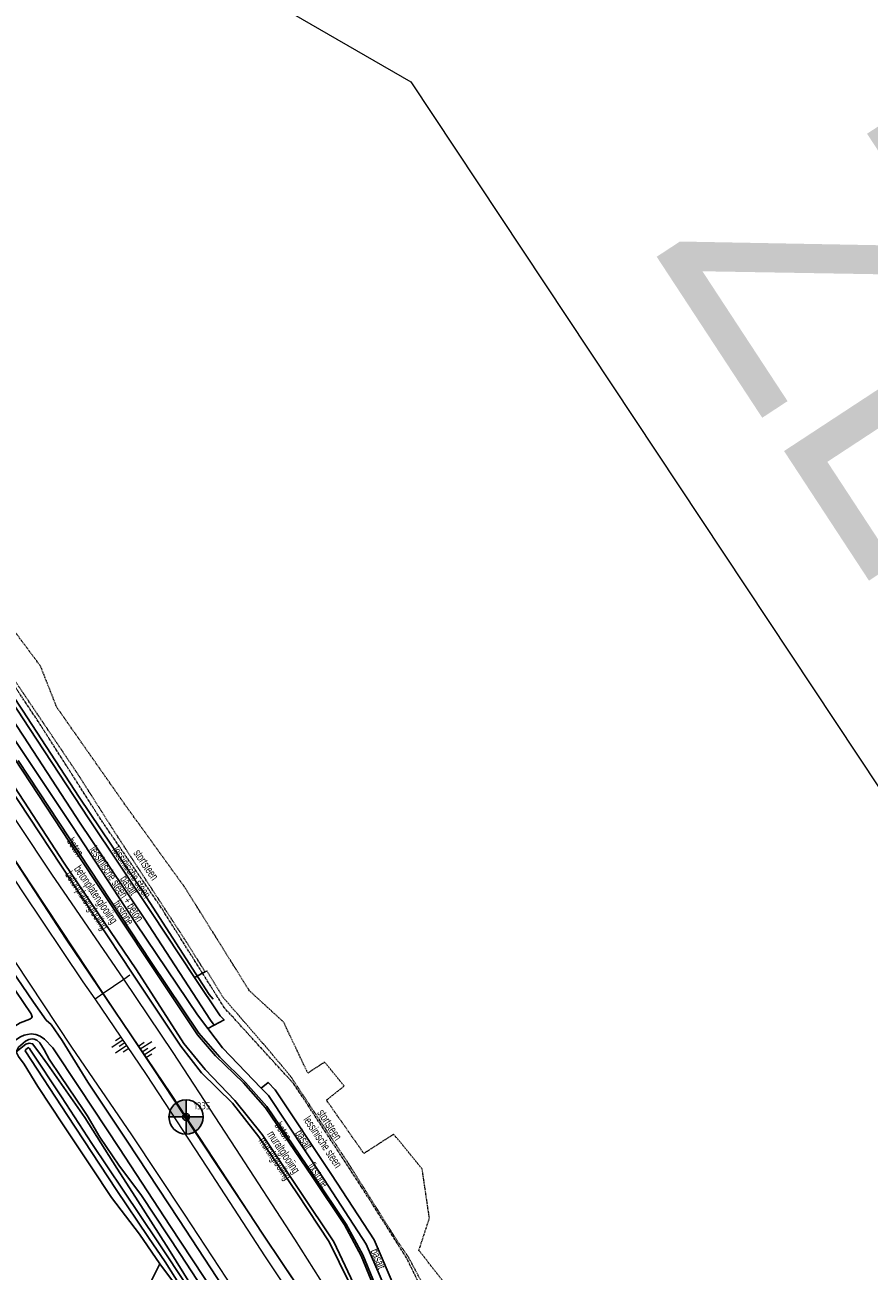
# Model space of a CAD drawing. Header units: metres. Extents: x 62183 to 64315, y 386037 to 389216.
# Tile 11 of 21: x 63017 to 63264, y 387774 to 388138. Entities that reach past the tile are written whole.
import ezdxf
from ezdxf.enums import TextEntityAlignment as Align

# ---------------------------------------------------------------- set-up
doc = ezdxf.new("R2010")
doc.units = ezdxf.units.M
doc.linetypes.add('HIDDEN', pattern=[0.375, 0.25, -0.125])
doc.linetypes.add('PHANTOM2', pattern=[1.25, 0.625, -0.125, 0.125, -0.125, 0.125, -0.125])
doc.layers.get('0').update_dxf_attribs({"linetype": 'CONTINUOUS'})
for name, color, linetype in [('0 @ 0.5', 7, 'CONTINUOUS'), ('0 @ 1', 7, 'CONTINUOUS'), ('0 @ 5', 7, 'CONTINUOUS'), ('BS-BINNENKRUINLIJN-KPN', 253, 'CONTINUOUS'), ('BS-INSTEEK-SLOOT-KPN', 253, 'CONTINUOUS'), ('BS-OVERIG-KPN', 253, 'CONTINUOUS'), ('BS-SCHEIDINGSL-TALUDBEKL-NTZ', 253, 'CONTINUOUS'), ('BS-SCHEIDINGSLIJN-TALUDBEKL', 253, 'CONTINUOUS'), ('BS-WATERLIJN-KPN', 253, 'CONTINUOUS'), ('THEORETISCHE_NULLIJN', 1, 'CONTINUOUS')]:
    doc.layers.add(name, color=color, linetype=linetype)
for name, color, linetype, lineweight in [('BS-Dijkpaal', 2, 'CONTINUOUS', 25), ('BS-Dijkpaalnr', 6, 'CONTINUOUS', 25), ('BS-KANT-KREUKELBERM', 35, 'PHANTOM2', 0), ('BS-KRUINLIJN', 253, 'CONTINUOUS', 0), ('BS-OVERIGE-TEKSTEN', 253, 'CONTINUOUS', 0), ('BS-RASTER', 253, 'RASTER', 0), ('BS-TEENLIJN', 1, 'CONTINUOUS', 0), ('BS-TEENSCHOT-GECONSTRUEERD', 11, 'HIDDEN', 13), ('BS-TUSSENBERM', 253, 'CONTINUOUS', 0), ('BS-ZANDLIJN', 2, 'HIDDEN', 20), ('TB-SNIJLIJNEN', 1, 'CONTINUOUS', 15), ('TL-3.5mm Tekst', 3, 'CONTINUOUS', 35)]:
    doc.layers.add(name, color=color, linetype=linetype, lineweight=lineweight)
doc.styles.add('ISO', font='isocp.shx', dxfattribs={"height": 2.5})
doc.styles.add('StagCAD', font='StagCAD.ttf')
doc.linetypes.add('RASTER', pattern='A,3,-2,[200,RASTER,S=0.75,R=0,X=0,Y=0],-2,3', length=10)

# ---------------------------------------------------------------- blocks, each defined once
blk = doc.blocks.new('dijkpaal')
at = {"layer": 'BS-Dijkpaal'}
h = blk.add_hatch(color=256, dxfattribs=at)
h.paths.add_polyline_path([(0, 0), (0, 1, 0.414214), (-1, 0)])
h.paths.add_polyline_path([(1, 0), (0, 0), (0, -1, 0.414214)])
for p, q in [((0, -1), (0, 1)), ((-1, 0), (1, 0))]:
    blk.add_line(p, q, dxfattribs=at)
blk.add_circle((0, 0), 1, dxfattribs=at)
blk = doc.blocks.new('*U315')
at = {"layer": '0 @ 0.5', "xscale": 0.5, "yscale": 0.5, "zscale": 0.5}
blk.add_blockref('dijkpaal', (63064.308, 387819.011), dxfattribs=at)
at = {"layer": '0 @ 1'}
blk.add_blockref('dijkpaal', (63064.308, 387819.011), dxfattribs=at)
at = {"layer": '0 @ 5', "xscale": 5, "yscale": 5, "zscale": 5}
blk.add_blockref('dijkpaal', (63064.308, 387819.011), dxfattribs=at)
blk = doc.blocks.new('S03')
at = {"color": 0}
for p, q in [((-2.01, 0), (-2.01, -2.01)), ((-1, 0), (-1, -4.01)), ((0, 0), (0, -2.01)), ((1, 0), (1, -4.01)), ((2.01, 0), (2.01, -2.01))]:
    blk.add_line(p, q, dxfattribs=at)
blk = doc.blocks.new('S04')
at = {"color": 0}
for p, q in [((-1, 0), (-1, 4.01)), ((1, 0), (1, 4.01)), ((-2.01, 0), (-2.01, 2.01)), ((0, 0), (0, 2.01)), ((2.01, 0), (2.01, 2.01))]:
    blk.add_line(p, q, dxfattribs=at)

msp = doc.modelspace()

# ---------------------------------------------------------------- linework, layer by layer
at = {"layer": 'BS-BINNENKRUINLIJN-KPN'}
msp.add_polyline3d([(63014.64, 387838.05, 0), (63015.31, 387839.38, 0), (63017.36, 387841.19, 0), (63018.33, 387841.63, 0), (63019.27, 387841.83, 0), (63019.91, 387841.72, 0), (63020.64, 387841.44, 0), (63021.57, 387840.67, 0), (63022.84, 387838.67, 0), (63024.28, 387835.86, 0), (63027.72, 387830.86, 0), (63034.19, 387821.21, 0), (63035.38, 387819.43, 0), (63039.11, 387813.09, 0), (63044.62, 387804.88, 0), (63051.3, 387796.07, 0), (63062.64, 387778.84, 0), (63070.75, 387766.48, 0)], dxfattribs=at)
at = {"layer": 'BS-INSTEEK-SLOOT-KPN'}
msp.add_polyline3d([(63065.88, 387769.65, 0), (63059.15, 387780.44, 0), (63049.47, 387795.6, 0), (63044.1, 387804.09, 0), (63034.69, 387818.86, 0), (63023.77, 387834.43, 0), (63020.96, 387838.38, 0), (63019.45, 387840.39, 0), (63018.42, 387840.6, 0), (63017.45, 387840.27, 0), (63014.64, 387838.05, 0), (63015.32, 387836.69, 0), (63017, 387834.42, 0), (63021, 387827.94, 0), (63028.39, 387816.67, 0), (63036.72, 387804.17, 0), (63042.46, 387795.5, 0), (63050.69, 387784.77, 0), (63056.64, 387776.13, 0), (63064.75, 387765.29, 0)], dxfattribs=at)
at = {"layer": 'BS-KANT-KREUKELBERM'}
msp.add_polyline3d([(63136, 387763.1, 0), (63128.76, 387777.83, 0), (63115.67, 387798.44, 0), (63105.13, 387814.54, 0), (63095.83, 387828.65, 0), (63075.5, 387850.9, 0), (63069.14, 387861, 0), (63056.97, 387880.3, 0), (63039.39, 387905.91, 0), (63021.08, 387934.58, 0), (63004.2, 387959.86, 0), (62987.11, 387987.33, 0), (62977.58, 388003.19, 0), (62965.27, 388019.68, 0), (62958.9, 388025.91, 0), (62939.38, 388044.45, 0), (62917.61, 388062.07, 0), (62897.44, 388079.06, 0), (62880.66, 388092.92, 0), (62862.19, 388106.32, 0), (62838.97, 388122.96, 0), (62807.1, 388142.35, 0)], dxfattribs=at)
at = {"layer": 'BS-KRUINLIJN'}
for points in [[(63099.48, 387760.12, 0), (63087.49, 387778.11, 0), (63070.43, 387804.36, 0), (63052.72, 387831.46, 0), (63037.74, 387853.5, 0), (63034.26, 387858.54, 0), (63016.56, 387884.84, 0), (62997.76, 387913.31, 0), (62980.85, 387938.83, 0), (62963.01, 387965.72, 0), (62948.53, 387988.51, 0), (62938.56, 388001.6, 0), (62922.37, 388017.51, 0), (62897.17, 388039.6, 0), (62876.74, 388056.64, 0), (62853.44, 388075.49, 0), (62829.25, 388092.67, 0), (62801.18, 388109.51, 0), (62770.17, 388127.7, 0), (62741.9, 388145.53, 0)], [(63102.34, 387761.73, 0), (63090.36, 387779.49, 0), (63072.94, 387805.56, 0), (63054.76, 387833.07, 0), (63040.11, 387855.19, 0), (63019.1, 387886.86, 0), (63000.59, 387914.92, 0), (62983.29, 387940.6, 0), (62981.93, 387942.86, 0), (62965.79, 387967.4, 0), (62951.13, 387989.59, 0), (62940.68, 388003.54, 0), (62924.68, 388019.41, 0), (62898.91, 388041.86, 0), (62879.36, 388058.81, 0), (62855.43, 388077.89, 0), (62830.85, 388095.15, 0), (62802.63, 388112.65, 0), (62771.63, 388130.47, 0), (62744.3, 388146.77, 0)]]:
    msp.add_polyline3d(points, dxfattribs=at)
at = {"layer": 'BS-OVERIG-KPN'}
for points in [[(62916.14, 388001.99, 0), (62921.34, 387997.24, 0), (62924.81, 387993.79, 0), (62929.11, 387988.66, 0), (62933.31, 387983.35, 0), (62938.89, 387975.86, 0), (62944.87, 387966.99, 0), (62961.82, 387939.89, 0), (62980.57, 387911.59, 0), (62992.55, 387893.46, 0), (63002.06, 387879.18, 0), (63011.65, 387864.45, 0), (63019.7, 387852.53, 0), (63023.41, 387847.34, 0), (63024.85, 387845.99, 0), (63028.04, 387841.39, 0), (63035.56, 387829.21, 0), (63047.05, 387811.98, 0), (63062.2, 387789.04, 0), (63078.89, 387763.6, 0), (63095.26, 387739.05, 0), (63101.88, 387728.79, 0), (63110.97, 387715.37, 0), (63117, 387706.51, 0)], [(62935.14, 387971.65, 0), (62937.75, 387972.21, 0), (62942.56, 387965.51, 0), (62959.89, 387938.67, 0), (62978.73, 387910.33, 0), (62990.66, 387891.96, 0), (63000.12, 387877.73, 0), (63010, 387862.42, 0), (63019.03, 387849.11, 0)], [(63076.18, 387762.08, 0), (63059.6, 387787.33, 0), (63044.86, 387809.81, 0), (63033.04, 387827.64, 0), (63025.39, 387839.18, 0), (63022.87, 387841.74, 0), (63021.61, 387842.59, 0), (63020.33, 387843.09, 0), (63019.05, 387843.26, 0), (63017.97, 387843.14, 0), (63016.93, 387842.93, 0), (63015.91, 387842.46, 0), (63013.68, 387841.01, 0), (63011.18, 387842.45, 0), (63010.41, 387843.56, 0), (63010.96, 387843.67, 0), (63013.44, 387845.03, 0), (63015.78, 387846.49, 0), (63018.58, 387847.63, 0), (63019.13, 387847.97, 0), (63019.34, 387848.27, 0), (63019.03, 387849.11, 0)], [(63051.57, 387763.16, 0), (63053.78, 387770.48, 0), (63056.64, 387776.13, 0)]]:
    msp.add_polyline3d(points, dxfattribs=at)
at = {"layer": 'BS-RASTER'}
msp.add_polyline3d([(63037.74, 387853.5, 0), (63040.11, 387855.19, 0), (63046.07, 387859.27, 0), (63047.89, 387860.59, 0)], dxfattribs=at)
at = {"layer": 'BS-SCHEIDINGSL-TALUDBEKL-NTZ'}
msp.add_polyline3d([(63069.14, 387861, 0), (63069.89, 387861.4, 0)], dxfattribs=at)
at = {"layer": 'BS-SCHEIDINGSLIJN-TALUDBEKL'}
for points in [[(63072.56, 387845.88, 0), (63071.4, 387847.25, 0), (63052.08, 387877.11, 0), (63033.36, 387904.9, 0), (63016.79, 387930.27, 0), (63002.19, 387952.38, 0), (62998.55, 387957.89, 0), (62981.72, 387983.21, 0), (62967.4, 388004.72, 0), (62962.82, 388011.68, 0), (62961.45, 388013.76, 0), (62953.57, 388022.29, 0), (62937.3, 388037.81, 0), (62912.7, 388059.77, 0), (62907.14, 388064.42, 0), (62893.49, 388075.84, 0), (62874.18, 388091.41, 0), (62874.59, 388092.08, 0), (62856.34, 388105.99, 0), (62836.07, 388119.52, 0), (62810.51, 388135.01, 0), (62777.8, 388153.84, 0)], [(63126.09, 387760.73, 0), (63117, 387781.84, 0), (63104.67, 387800.74, 0), (63088.36, 387825.28, 0), (63086.27, 387827.45, 0), (63074.91, 387839.21, 0), (63070.64, 387844.89, 0), (63067.69, 387848.81, 0), (63049.75, 387875.45, 0), (63031.07, 387903.93, 0), (63014.7, 387928.44, 0), (62995.85, 387956.57, 0), (62979.3, 387981.76, 0), (62968.22, 387998.13, 0), (62958.02, 388013.19, 0), (62951.41, 388020.41, 0), (62935.38, 388035.61, 0), (62910.47, 388057.82, 0), (62886.8, 388077.56, 0), (62874.24, 388087.63, 0), (62853.12, 388103.71, 0), (62829.65, 388120.19, 0), (62808.82, 388132.22, 0), (62776.17, 388151.02, 0)], [(62771.33, 388142.14, 0), (62802.26, 388124.12, 0), (62824.4, 388111.2, 0), (62845, 388097.94, 0), (62869.76, 388078.89, 0), (62883.89, 388067.75, 0), (62903.85, 388051.25, 0), (62929.11, 388029.09, 0), (62944.93, 388014.36, 0), (62951.56, 388006.9, 0), (62958.04, 387997.61, 0), (62973.96, 387973.48, 0), (62991.89, 387946.56, 0), (63009.1, 387920.63, 0), (63027.72, 387892.56, 0), (63048.55, 387861.07, 0), (63062.82, 387839.74, 0), (63068.84, 387831.93, 0), (63077.88, 387823.03, 0), (63085.62, 387813.21, 0), (63096.84, 387796.56, 0), (63106.13, 387782.5, 0), (63111.95, 387770.66, 0)], [(63113.25, 387770.32, 0), (63107.49, 387782.51, 0), (63097.66, 387797.25, 0), (63086.59, 387813.84, 0), (63078.56, 387823.85, 0), (63069.9, 387832.84, 0), (63063.64, 387840.47, 0), (63049.83, 387861.99, 0), (63028.63, 387893.16, 0), (63010.35, 387921.33, 0), (62993.17, 387947.25, 0), (62975.52, 387974.18, 0), (62959.22, 387998.47, 0), (62952.43, 388007.97, 0), (62945.91, 388015.59, 0), (62929.99, 388030.37, 0), (62905.22, 388052.21, 0), (62881.63, 388071.57, 0), (62870.74, 388080.06, 0), (62846.08, 388099.11, 0), (62825.06, 388112.68, 0), (62803.33, 388125.32, 0), (62771.87, 388143.61, 0)], [(63072.21, 387853.45, 0), (63071.06, 387854.82, 0), (63051.74, 387884.68, 0), (63033.01, 387912.47, 0), (63016.45, 387937.84, 0), (63001.85, 387959.95, 0), (62998.21, 387965.46, 0), (62981.38, 387990.78, 0), (62967.06, 388012.29, 0), (62962.47, 388019.25, 0), (62961.11, 388021.33, 0), (62953.23, 388029.86, 0), (62936.96, 388045.38, 0), (62912.36, 388067.33, 0), (62906.79, 388071.99, 0), (62893.14, 388083.41, 0), (62873.84, 388098.98, 0), (62874.25, 388099.65, 0), (62855.99, 388113.56, 0), (62835.73, 388127.09, 0), (62810.16, 388142.58, 0)], [(63070.64, 387844.89, 0), (63072.56, 387845.88, 0), (63075.43, 387847.36, 0), (63074.29, 387848.53, 0), (63066.81, 387859.77, 0), (63054.21, 387878.72, 0), (63035.83, 387906.17, 0), (63018.48, 387932.51, 0), (63004.59, 387953.71, 0), (63001.22, 387958.86, 0), (62983.99, 387984.84, 0), (62969.54, 388006.73, 0), (62965.22, 388013.1, 0), (62962.56, 388017.02, 0), (62956.37, 388023.47, 0), (62938.22, 388040.73, 0), (62915.36, 388061.04, 0), (62908.89, 388066.47, 0), (62895.69, 388077.56, 0), (62878.97, 388091.27, 0), (62857.05, 388107.66, 0)], [(63122.05, 387762.56, 0), (63115.46, 387778.43, 0), (63110.62, 387787.46, 0), (63101.15, 387801.58, 0), (63087.5, 387821.64, 0), (63081.07, 387828.96, 0), (63072.93, 387836.91, 0), (63067.65, 387843.05, 0), (63053.4, 387864.32, 0), (63032.69, 387895.59, 0), (63014.1, 387923.74, 0), (62996.9, 387949.71, 0), (62979.42, 387976.05, 0), (62963.02, 388000.7, 0), (62955.8, 388010.88, 0), (62948.99, 388018.59, 0), (62933.17, 388033.36, 0), (62908.15, 388055.37, 0), (62884.43, 388074.89, 0)], [(63122.51, 387762.86, 0), (63115.94, 387778.73, 0), (63111.15, 387787.71, 0), (63101.49, 387802.09, 0), (63087.92, 387822.04, 0), (63081.71, 387829.11, 0), (63074.19, 387836.44, 0), (63068.06, 387843.45, 0), (63054.14, 387864.27, 0), (63033.13, 387895.97, 0), (63015.17, 387923.13, 0)], [(63066.81, 387859.77, 0), (63069.14, 387861, 0)], [(63221.24, 387625.59, 0), (63219.16, 387628.09, 0), (63217.73, 387630.13, 0), (63216.9, 387631.56, 0), (63216.41, 387632.38, 0), (63215.63, 387633.23, 0), (63213.8, 387634.14, 0), (63204.72, 387647.54, 0), (63187.7, 387673.07, 0), (63168.34, 387701.79, 0), (63150.54, 387728.7, 0), (63130.12, 387759.33, 0), (63128.39, 387761.97, 0), (63119.3, 387783.07, 0), (63106.84, 387802.17, 0), (63090.39, 387826.91, 0), (63088.3, 387829.08, 0), (63086.27, 387827.45, 0)]]:
    msp.add_polyline3d(points, dxfattribs=at)
at = {"layer": 'BS-TEENLIJN'}
msp.add_polyline3d([(62732.96, 388141.74, 0), (62744.73, 388132.4, 0), (62757.38, 388122.52, 0), (62769.54, 388113.41, 0), (62781.27, 388106.16, 0), (62798.42, 388095.62, 0), (62818.94, 388083.2, 0), (62843.34, 388066.7, 0), (62866.43, 388047.51, 0), (62889.63, 388028.25, 0), (62914.01, 388006.62, 0), (62925.85, 387995.32, 0), (62933.7, 387986.1, 0), (62945.88, 387967.58, 0), (62962.85, 387942.08, 0), (62980.71, 387914.99, 0), (62990.39, 387900.43, 0), (63000.67, 387885.11, 0), (63014.22, 387864.43, 0), (63030.78, 387839.44, 0), (63048.37, 387813.81, 0), (63063.72, 387790.56, 0), (63080.1, 387765.69, 0)], dxfattribs=at)
at = {"layer": 'BS-TEENSCHOT-GECONSTRUEERD'}
msp.add_polyline3d([(63136.97, 387763.67, 0), (63129.34, 387778.02, 0), (63125.73, 387783.26, 0), (63111.78, 387805.43, 0), (63095.03, 387830.64, 0), (63088.96, 387837.97, 0), (63075.18, 387853.89, 0), (63070.42, 387861.68, 0), (63069.89, 387861.4, 0), (63064, 387870.79, 0), (63043.38, 387902.36, 0), (63032.98, 387918.72, 0), (63004.45, 387961.04, 0)], dxfattribs=at)
at = {"layer": 'BS-TUSSENBERM'}
msp.add_polyline3d([(63107.24, 387765.8, 0), (63096.13, 387783.26, 0), (63078.9, 387809.8, 0), (63060.53, 387837.84, 0), (63046.07, 387859.27, 0), (63025.1, 387889.95, 0), (63005.89, 387918.68, 0), (62989.4, 387945.28, 0), (62971.92, 387971, 0), (62955.52, 387996.04, 0), (62949.14, 388004.91, 0), (62942.42, 388011.86, 0), (62927.48, 388026.27, 0), (62902.17, 388049.24, 0), (62881.76, 388065.47, 0), (62859.43, 388083.03, 0), (62834.95, 388101.77, 0), (62806.71, 388118.64, 0), (62775.32, 388137.04, 0), (62748.1, 388152.93, 0)], dxfattribs=at)
at = {"layer": 'BS-WATERLIJN-KPN'}
msp.add_polyline3d([(63064.88, 387769.19, 0), (63056.04, 387782.52, 0), (63045.87, 387797.63, 0), (63036.74, 387811.27, 0), (63027.92, 387824.92, 0), (63018.8, 387838.55, 0), (63018.48, 387839.05, 0), (63018.24, 387839.27, 0), (63017.41, 387838.72, 0), (63017.29, 387838.34, 0), (63029.65, 387819.39, 0), (63043.85, 387797.84, 0), (63053.27, 387783.81, 0), (63058.21, 387776.64, 0), (63063.83, 387767.69, 0)], dxfattribs=at)
at = {"layer": 'BS-ZANDLIJN'}
msp.add_polyline3d([(63146.38, 387762.17, 0), (63132.37, 387780.02, 0), (63135.45, 387789.41, 0), (63133.35, 387803.78, 0), (63124.99, 387813.96, 0), (63116.28, 387808.33, 0), (63105.35, 387823.92, 0), (63110.55, 387828.03, 0), (63104.78, 387835.02, 0), (63099.89, 387831.82, 0), (63092.83, 387846.72, 0), (63082.81, 387855.9, 0), (63064.07, 387885.9, 0), (63046.82, 387909.75, 0), (63026.5, 387938.73, 0), (63021.75, 387950.76, 0), (63011.69, 387964.23, 0)], dxfattribs=at)
at = {"layer": 'TB-SNIJLIJNEN'}
for points in [[(62962.08, 388218.31), (63129.97, 388121.55)], [(63129.97, 388121.55), (63697.73, 387266.11)]]:
    msp.add_lwpolyline(points, dxfattribs=at)
at = {"layer": 'THEORETISCHE_NULLIJN'}
msp.add_lwpolyline([(63115.49, 387741.87), (63086.74, 387784.73), (63059.98, 387825.62), (63029.21, 387870.98), (63005.35, 387907.45)], dxfattribs=at)

# ---------------------------------------------------------------- block references
msp.add_blockref('*U315', (0, 0))
at = {"layer": 'BS-KRUINLIJN'}
for name, p, rotation in [('S04', (63046.44, 387840.7), 124.2063778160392), ('S03', (63051.46, 387838.04), 123.5060041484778)]:
    msp.add_blockref(name, p, dxfattribs=dict(at, rotation=rotation))

# ---------------------------------------------------------------- texts
at = {"layer": 'BS-Dijkpaalnr', "style": 'ISO'}
msp.add_text('1335', height=2, dxfattribs=at).set_placement((63066.65, 387821.26))
at = {"layer": 'BS-OVERIGE-TEKSTEN', "width": 0.68}
for s, rotation, p in [('beton', 303.5346, (63031.99, 387897.92)), ('lessinische steen + beton', 303.2683, (63044.07, 387887.17)), ('lessinische steen', 303.8031, (63048.48, 387890.55)), ('stortsteen', 304.4793, (63052.61, 387892.72)), ('betonplatenglooiing', 304.2169, (63037.73, 387883.85)), ('betonplatenglooiing', 303.4935, (63035.05, 387882.1)), ('basalt', 303.9736, (63047.65, 387886.77)), ('fixstone', 303.5346, (63046.08, 387878.78)), ('stortsteen', 303.1855, (63106.29, 387816.72)), ('beton', 304.21, (63092.77, 387814.9)), ('lessinische steen', 303.6118, (63104.35, 387811.74)), ('muraltglooiing', 303.7363, (63092.61, 387808.58)), ('basalt', 302.7352, (63098.79, 387812.41)), ('muraltglooiing', 303.9735, (63090.1, 387806.7)), ('fixstone', 304.2223, (63103.02, 387802.14)), ('basalt', 292.5901, (63120.55, 387777.59))]:
    msp.add_text(s, height=2.5, rotation=rotation, dxfattribs=at).set_placement(p, align=Align.MIDDLE)
at = {"layer": 'TL-3.5mm Tekst', "style": 'StagCAD', "width": 0.96}
msp.add_text('ZLRW-2014-01062', height=80, rotation=303.2549, dxfattribs=at).set_placement((63473.06, 387729.88), align=Align.MIDDLE)

doc.saveas('drawing.dxf')
